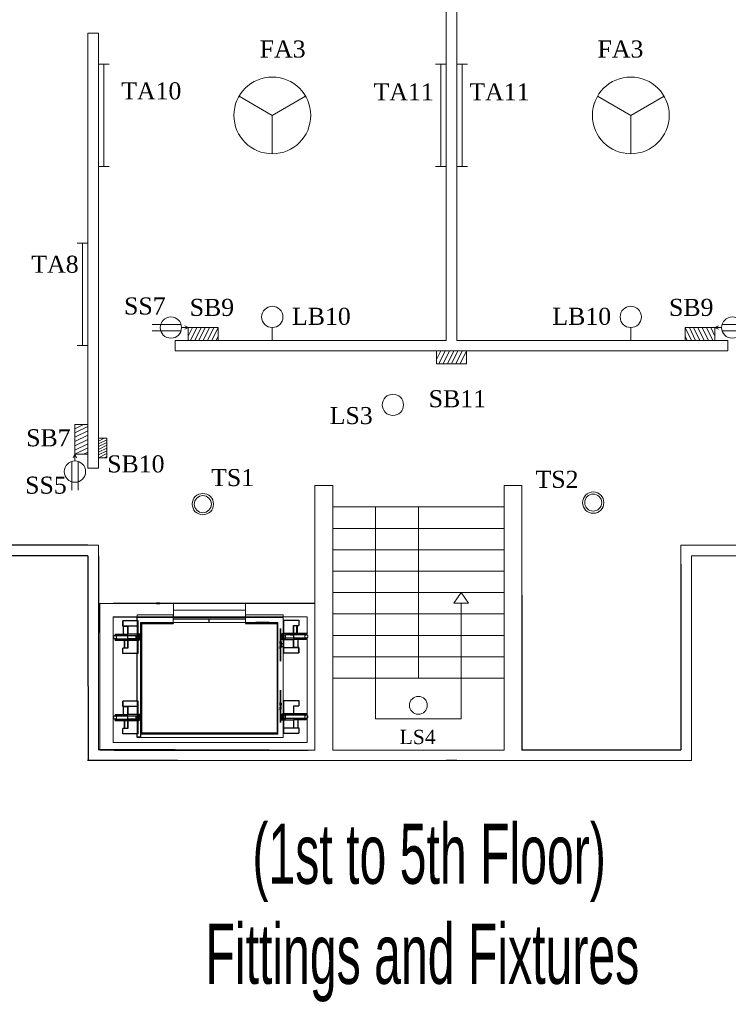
# Model space of a CAD drawing. Header units: inches. Extents: x 419 to 1480, y 150 to 957.
# Tile 2 of 4: x 747 to 1079, y 150 to 612. Entities that reach past the tile are written whole.
import ezdxf

# ---------------------------------------------------------------- set-up
doc = ezdxf.new("R2010")
doc.units = ezdxf.units.IN
doc.header["$MEASUREMENT"] = 0
for name, color, linetype, lineweight in [('cut', 6, 'Continuous', 18), ('FandF', 160, 'Continuous', 13), ('name', 160, 'Continuous', 13)]:
    doc.layers.add(name, color=color, linetype=linetype, lineweight=lineweight)
doc.layers.add('Edges', color=7, linetype='Continuous')

# ---------------------------------------------------------------- blocks, each defined once
blk = doc.blocks.new('Otis elevator pl')
at = {"color": 7}
for p, q in [((149.94, 99.57), (36.94, 99.57)), ((134.57, 91.82), (136.57, 91.82)), ((134.57, 90.07), (134.57, 91.82)), ((136.57, 91.82), (136.57, 92.07)), ((136.57, 91.82), (136.57, 89.9)), ((51.44, 89.52), (42.53, 89.52)), ((42.53, 86.48), (42.53, 89.52)), ((42.94, 86.48), (42.53, 86.48)), ((42.94, 81.85), (42.94, 86.48)), ((45.56, 86.48), (42.94, 86.48)), ((45.56, 81.85), (45.56, 86.48)), ((51.44, 86.48), (45.56, 86.48)), ((51.44, 86.48), (51.44, 89.52)), ((51.44, 81.85), (51.44, 86.48)), ((55.07, 89.57), (54.57, 89.57)), ((55.07, 25.57), (55.07, 89.57)), ((55.07, 89.57), (134.07, 89.57)), ((134.07, 89.57), (134.07, 90.07)), ((134.07, 25.57), (134.07, 89.57)), ((136.07, 89.9), (136.57, 89.9)), ((136.07, 89.9), (136.07, 82.21)), ((136.07, 89.9), (136.07, 84.15)), ((136.57, 82.21), (136.57, 89.9)), ((136.57, 89.9), (144.98, 89.9)), ((141.95, 86.88), (144.98, 86.88)), ((141.95, 86.88), (141.95, 82.21)), ((141.95, 82.21), (141.95, 86.88)), ((141.95, 82.21), (141.95, 86.88)), ((143.81, 86.88), (143.81, 82.21)), ((143.81, 86.88), (143.81, 82.21)), ((144.22, 82.21), (144.22, 86.88)), ((144.22, 82.21), (144.22, 86.88)), ((144.98, 89.9), (144.98, 86.88)), ((38.11, 81.85), (38.11, 80.95)), ((38.11, 81.85), (42.94, 81.85)), ((38.11, 80.95), (50.16, 80.95)), ((42.94, 81.85), (45.56, 81.85)), ((51.44, 81.85), (45.56, 81.85)), ((50.16, 80.95), (50.16, 79.11)), ((51, 80.95), (50.16, 80.95)), ((51.44, 80.95), (51, 80.95)), ((51.57, 81.85), (51.44, 81.85)), ((51.44, 80.95), (51.44, 81.58)), ((51.44, 81.58), (51.57, 81.58)), ((51.44, 79.11), (51.44, 80.95)), ((51.57, 80.95), (51.44, 80.95)), ((53.02, 81.85), (51.57, 81.85)), ((51.57, 81.58), (51.84, 81.58)), ((51.84, 80.95), (51.57, 80.95)), ((51.84, 81.58), (51.84, 80.95)), ((51.84, 81.58), (52.06, 81.58)), ((51.84, 80.95), (51.84, 79.11)), ((52.06, 80.95), (51.84, 80.95)), ((52.06, 81.58), (52.06, 80.95)), ((53.02, 81.58), (52.06, 81.58)), ((52.06, 80.95), (52.06, 79.11)), ((53.02, 81.85), (53.02, 81.58)), ((53.13, 83.44), (53.13, 80.4)), ((53.13, 80.4), (53.13, 83.44)), ((53.13, 80.4), (53.13, 75.77)), ((53.13, 75.77), (53.13, 80.4)), ((135.45, 81.34), (135.45, 82.21)), ((135.45, 82.21), (135.67, 82.21)), ((135.45, 82.21), (135.67, 82.21)), ((135.67, 82.21), (135.45, 82.21)), ((135.67, 81.34), (135.45, 81.34)), ((135.45, 79.5), (135.45, 81.34)), ((135.45, 81.34), (135.67, 81.34)), ((135.67, 81.34), (135.67, 82.21)), ((135.67, 82.21), (136.07, 82.21)), ((136.07, 82.21), (135.67, 82.21)), ((135.67, 82.21), (136.07, 82.21)), ((135.67, 79.5), (135.67, 81.34)), ((136.07, 81.34), (135.67, 81.34)), ((135.67, 81.34), (136.07, 81.34)), ((136.07, 84.15), (136.07, 82.21)), ((136.07, 82.21), (136.07, 81.34)), ((136.07, 82.21), (136.57, 82.21)), ((136.57, 82.21), (136.07, 82.21)), ((136.07, 82.21), (136.07, 81.34)), ((136.07, 82.21), (136.07, 81.34)), ((136.07, 81.34), (136.07, 79.5)), ((136.07, 81.34), (136.51, 81.34)), ((136.07, 81.34), (136.51, 81.34)), ((136.07, 81.34), (136.07, 79.5)), ((136.07, 81.34), (136.07, 79.5)), ((136.51, 81.34), (136.57, 81.34)), ((136.51, 81.34), (136.57, 81.34)), ((136.51, 79.5), (136.51, 81.34)), ((136.57, 81.34), (136.57, 82.21)), ((141.95, 82.21), (136.57, 82.21)), ((136.64, 82.21), (136.57, 82.21)), ((136.57, 81.34), (136.57, 79.5)), ((137.35, 81.34), (136.57, 81.34)), ((136.57, 81.34), (137.35, 81.34)), ((138.2, 82.21), (136.64, 82.21)), ((137.35, 79.5), (137.35, 81.34)), ((149.46, 81.34), (137.35, 81.34)), ((137.35, 81.34), (138.7, 81.34)), ((140.01, 82.21), (138.2, 82.21)), ((138.7, 81.34), (140.27, 81.34)), ((141.95, 82.21), (140.01, 82.21)), ((141.95, 82.21), (140.01, 82.21)), ((140.27, 81.34), (141.95, 81.34)), ((140.27, 81.34), (141.95, 81.34)), ((149.46, 82.21), (141.95, 82.21)), ((143.89, 82.21), (141.95, 82.21)), ((143.89, 82.21), (141.95, 82.21)), ((141.95, 81.34), (141.95, 79.5)), ((141.95, 81.34), (141.95, 79.5)), ((145.7, 82.21), (143.89, 82.21)), ((145.7, 82.21), (143.89, 82.21)), ((147.26, 82.21), (145.7, 82.21)), ((147.26, 82.21), (145.7, 82.21)), ((148.45, 82.21), (147.26, 82.21)), ((148.45, 82.21), (147.26, 82.21)), ((149.2, 82.21), (148.45, 82.21)), ((149.2, 82.21), (148.45, 82.21)), ((149.46, 82.21), (149.2, 82.21)), ((149.46, 82.21), (149.2, 82.21)), ((149.46, 82.21), (149.46, 81.34)), ((38.06, 78.24), (38.06, 79.11)), ((38.06, 79.11), (50.16, 79.11)), ((38.06, 78.24), (45.56, 78.24)), ((38.06, 78.24), (38.31, 78.24)), ((38.31, 78.24), (39.06, 78.24)), ((39.06, 80.04), (38.97, 80.04)), ((39.06, 78.24), (40.25, 78.24)), ((40.25, 78.24), (41.81, 78.24)), ((45.56, 73.57), (45.56, 78.24)), ((45.56, 78.24), (51.44, 78.24)), ((50.16, 79.11), (51, 79.11)), ((51.44, 79.11), (51, 79.11)), ((51.44, 78.24), (51.44, 79.11)), ((51.44, 79.11), (51.57, 79.11)), ((51.57, 78.24), (51.44, 78.24)), ((51.44, 70.55), (51.44, 78.24)), ((51.57, 79.11), (51.84, 79.11)), ((51.84, 78.24), (51.57, 78.24)), ((51.84, 79.11), (52.06, 79.11)), ((51.84, 79.11), (51.84, 78.24)), ((52.06, 78.24), (51.84, 78.24)), ((52.06, 79.11), (52.06, 78.24)), ((52.7, 75.51), (52.89, 75.51)), ((52.7, 75.51), (52.7, 73.04)), ((52.89, 75.77), (53.13, 75.77)), ((53.13, 75.77), (52.89, 75.77)), ((52.89, 75.51), (53.13, 75.51)), ((53.13, 75.51), (52.89, 75.51)), ((52.89, 74.87), (53.13, 74.87)), ((53.13, 75.77), (53.13, 75.51)), ((53.13, 75.77), (53.54, 75.77)), ((53.54, 75.77), (53.13, 75.77)), ((53.13, 75.51), (53.13, 75.77)), ((53.13, 75.77), (53.13, 75.51)), ((53.13, 75.51), (53.13, 75.77)), ((53.54, 75.51), (53.13, 75.51)), ((53.13, 75.51), (53.54, 75.51)), ((53.13, 75.51), (53.13, 74.87)), ((53.13, 74.87), (53.13, 75.51)), ((53.13, 74.87), (53.13, 75.51)), ((53.13, 75.51), (53.13, 74.87)), ((53.13, 74.87), (53.13, 75.51)), ((53.13, 75.51), (53.13, 74.87)), ((53.13, 74.87), (53.54, 74.87)), ((53.54, 74.87), (53.13, 74.87)), ((53.13, 74.87), (53.13, 73.04)), ((53.13, 73.04), (53.13, 74.87)), ((53.13, 73.04), (53.13, 74.87)), ((53.13, 74.87), (53.13, 73.04)), ((53.54, 75.77), (53.76, 75.77)), ((53.76, 75.77), (53.54, 75.77)), ((53.76, 75.51), (53.54, 75.51)), ((53.54, 75.51), (53.76, 75.51)), ((53.76, 74.87), (53.54, 74.87)), ((53.54, 74.87), (53.76, 74.87)), ((54.57, 75.77), (54.57, 75.51)), ((54.57, 75.51), (54.57, 75.77)), ((134.5, 78.6), (134.5, 78.87)), ((134.57, 78.87), (134.5, 78.87)), ((134.5, 78.6), (134.57, 78.6)), ((135.45, 78.87), (134.57, 78.87)), ((134.57, 78.87), (134.57, 78.6)), ((134.57, 78.6), (136.07, 78.6)), ((135.45, 79.5), (135.67, 79.5)), ((135.45, 78.87), (135.45, 79.5)), ((135.67, 79.5), (135.45, 79.5)), ((135.67, 78.87), (135.45, 78.87)), ((135.45, 78.6), (135.67, 78.6)), ((135.67, 79.5), (136.07, 79.5)), ((135.67, 78.87), (135.67, 79.5)), ((136.07, 79.5), (135.67, 79.5)), ((136.07, 78.87), (135.67, 78.87)), ((135.67, 78.6), (136.07, 78.6)), ((136.07, 79.5), (136.07, 78.87)), ((136.07, 79.5), (136.51, 79.5)), ((136.07, 79.5), (136.07, 78.87)), ((136.51, 79.5), (136.07, 79.5)), ((136.07, 79.5), (136.07, 78.87)), ((136.07, 79.5), (136.07, 78.87)), ((136.07, 78.6), (136.07, 73.97)), ((136.07, 78.6), (136.57, 78.6)), ((136.07, 78.6), (136.07, 73.97)), ((136.51, 79.5), (136.57, 79.5)), ((136.57, 79.5), (136.51, 79.5)), ((137.35, 79.5), (136.57, 79.5)), ((136.57, 78.6), (136.57, 79.5)), ((137.35, 79.5), (136.57, 79.5)), ((136.57, 73.97), (136.57, 78.6)), ((136.57, 78.6), (141.95, 78.6)), ((149.4, 79.5), (137.35, 79.5)), ((138.7, 79.5), (137.35, 79.5)), ((140.27, 79.5), (138.7, 79.5)), ((141.95, 79.5), (140.27, 79.5)), ((141.95, 79.5), (140.27, 79.5)), ((141.95, 78.6), (141.95, 73.97)), ((144.57, 78.6), (141.95, 78.6)), ((141.95, 73.97), (141.95, 78.6)), ((141.95, 73.97), (141.95, 78.6)), ((144.57, 78.6), (144.57, 73.97)), ((149.4, 78.6), (144.57, 78.6)), ((149.4, 78.6), (149.4, 79.5)), ((45.56, 73.57), (42.53, 73.57)), ((42.53, 70.55), (42.53, 73.57)), ((51.44, 70.55), (42.53, 70.55)), ((53.13, 72.16), (52.57, 72.16)), ((53.13, 73.04), (52.7, 73.04)), ((52.7, 72.16), (52.7, 73.04)), ((52.7, 72.16), (52.89, 72.16)), ((53.13, 72.16), (52.7, 72.16)), ((52.89, 73.04), (53.13, 73.04)), ((53.13, 72.16), (52.89, 72.16)), ((52.89, 72.16), (53.13, 72.16)), ((53.13, 73.04), (53.54, 73.04)), ((53.13, 72.16), (53.13, 73.04)), ((53.13, 73.04), (53.13, 72.16)), ((53.13, 72.16), (53.13, 73.04)), ((53.13, 73.04), (53.13, 72.16)), ((53.54, 73.04), (53.13, 73.04)), ((53.13, 73.04), (53.13, 64.48)), ((53.13, 72.16), (53.13, 73.04)), ((53.54, 72.16), (53.13, 72.16)), ((53.13, 70.23), (53.13, 72.16)), ((53.13, 72.16), (53.54, 72.16)), ((53.13, 64.48), (53.13, 70.23)), ((53.76, 73.04), (53.54, 73.04)), ((53.54, 73.04), (53.76, 73.04)), ((53.54, 72.16), (53.76, 72.16)), ((53.76, 72.16), (53.54, 72.16)), ((136.07, 73.97), (136.07, 70.93)), ((136.07, 73.97), (136.57, 73.97)), ((136.07, 73.97), (136.07, 70.93)), ((136.07, 70.93), (136.57, 70.93)), ((136.57, 70.93), (136.57, 73.97)), ((136.57, 73.97), (141.95, 73.97)), ((136.57, 70.93), (136.57, 43.09)), ((136.57, 70.93), (144.98, 70.93)), ((141.95, 73.97), (144.57, 73.97)), ((144.98, 73.97), (141.95, 73.97)), ((144.98, 73.97), (141.95, 73.97)), ((144.22, 73.97), (143.89, 73.97)), ((144.22, 73.97), (143.89, 73.97)), ((144.49, 73.97), (144.22, 73.97)), ((144.49, 73.97), (144.22, 73.97)), ((144.57, 73.97), (144.49, 73.97)), ((144.57, 73.97), (144.49, 73.97)), ((144.57, 73.97), (144.98, 73.97)), ((144.98, 73.97), (144.98, 70.93)), ((144.98, 73.93), (144.98, 73.97)), ((144.98, 70.93), (144.98, 73.97)), ((144.98, 73.93), (144.98, 73.97)), ((144.98, 70.93), (144.98, 73.97)), ((144.98, 73.93), (144.98, 73.94)), ((144.98, 73.93), (144.98, 73.94)), ((53.13, 44.59), (53.13, 47.63)), ((53.13, 47.63), (53.13, 44.59)), ((51.44, 42.71), (42.53, 42.71)), ((42.53, 39.67), (42.53, 42.71)), ((42.53, 42.71), (42.53, 39.67)), ((51.44, 39.67), (51.44, 42.71)), ((53.13, 39.96), (53.13, 44.59)), ((53.13, 44.59), (53.13, 39.96)), ((136.07, 43.09), (136.57, 43.09)), ((136.07, 43.09), (136.07, 35.4)), ((136.07, 43.09), (136.07, 37.34)), ((136.57, 35.4), (136.57, 43.09)), ((136.57, 43.09), (144.98, 43.09)), ((144.98, 43.09), (144.98, 40.07)), ((38.11, 35.04), (38.11, 34.13)), ((38.11, 35.04), (42.94, 35.04)), ((42.53, 39.71), (42.53, 39.67)), ((42.53, 39.71), (42.53, 39.7)), ((42.94, 39.67), (42.53, 39.67)), ((42.53, 39.67), (45.56, 39.67)), ((42.94, 35.04), (42.94, 39.67)), ((45.56, 39.67), (42.94, 39.67)), ((42.94, 39.67), (43.03, 39.67)), ((42.94, 35.04), (45.56, 35.04)), ((43.03, 39.67), (43.29, 39.67)), ((43.29, 39.67), (43.62, 39.67)), ((45.56, 35.04), (45.56, 39.67)), ((51.44, 39.67), (45.56, 39.67)), ((45.56, 39.67), (45.56, 35.04)), ((51.44, 35.04), (45.56, 35.04)), ((51.44, 35.04), (51.44, 39.67)), ((51.57, 35.04), (51.44, 35.04)), ((51.44, 34.13), (51.44, 34.77)), ((51.44, 34.77), (51.57, 34.77)), ((53.02, 35.04), (51.57, 35.04)), ((51.57, 34.77), (51.84, 34.77)), ((51.84, 34.77), (51.84, 34.13)), ((51.84, 34.77), (52.06, 34.77)), ((51.86, 39.06), (52.7, 39.06)), ((52.7, 39.06), (51.86, 39.06)), ((52.7, 37.23), (51.86, 37.23)), ((52.06, 34.77), (52.06, 34.13)), ((53.02, 34.77), (52.06, 34.77)), ((53.13, 36.35), (52.57, 36.35)), ((52.57, 36.35), (53.13, 36.35)), ((53.13, 39.69), (52.7, 39.69)), ((52.7, 39.06), (52.7, 39.69)), ((52.7, 39.69), (53.13, 39.69)), ((52.7, 39.06), (52.7, 39.69)), ((52.7, 39.69), (52.89, 39.69)), ((52.89, 39.69), (52.7, 39.69)), ((52.7, 39.06), (53.13, 39.06)), ((53.13, 39.06), (52.7, 39.06)), ((52.7, 39.06), (52.7, 37.23)), ((52.7, 37.23), (52.7, 39.06)), ((52.89, 39.06), (52.7, 39.06)), ((52.7, 39.06), (52.89, 39.06)), ((52.7, 37.23), (52.7, 36.35)), ((52.7, 36.35), (52.7, 37.23)), ((52.89, 37.23), (52.7, 37.23)), ((52.7, 37.23), (53.13, 37.23)), ((52.7, 37.23), (52.89, 37.23)), ((53.13, 36.35), (52.7, 36.35)), ((52.7, 36.35), (52.89, 36.35)), ((52.89, 36.35), (52.7, 36.35)), ((52.7, 36.35), (53.13, 36.35)), ((52.89, 39.96), (53.13, 39.96)), ((52.89, 39.96), (53.13, 39.96)), ((53.13, 39.69), (52.89, 39.69)), ((52.89, 39.69), (53.13, 39.69)), ((52.89, 39.06), (53.13, 39.06)), ((53.13, 39.06), (52.89, 39.06)), ((53.13, 37.23), (52.89, 37.23)), ((52.89, 37.23), (53.13, 37.23)), ((52.89, 36.35), (53.13, 36.35)), ((53.13, 36.35), (52.89, 36.35)), ((53.02, 35.04), (53.02, 34.77)), ((53.13, 39.69), (53.13, 39.96)), ((53.13, 39.96), (53.13, 39.69)), ((53.54, 39.96), (53.13, 39.96)), ((53.13, 39.96), (53.54, 39.96)), ((53.13, 39.96), (53.13, 39.69)), ((53.13, 39.69), (53.13, 39.96)), ((53.13, 39.06), (53.13, 39.69)), ((53.13, 39.69), (53.13, 39.06)), ((53.13, 39.69), (53.13, 39.06)), ((53.13, 39.06), (53.13, 39.69)), ((53.13, 39.69), (53.13, 39.06)), ((53.13, 39.06), (53.13, 39.69)), ((53.13, 39.69), (53.54, 39.69)), ((53.54, 39.69), (53.13, 39.69)), ((53.13, 39.06), (53.13, 37.23)), ((53.13, 37.23), (53.13, 39.06)), ((53.13, 39.06), (53.54, 39.06)), ((53.13, 39.06), (53.13, 37.23)), ((53.13, 37.23), (53.13, 39.06)), ((53.54, 39.06), (53.13, 39.06)), ((53.13, 36.35), (53.13, 37.23)), ((53.13, 37.23), (53.13, 36.35)), ((53.13, 37.23), (53.13, 36.35)), ((53.13, 36.35), (53.13, 37.23)), ((53.54, 37.23), (53.13, 37.23)), ((53.13, 36.35), (53.13, 37.23)), ((53.13, 37.23), (53.13, 36.35)), ((53.13, 37.23), (53.54, 37.23)), ((53.13, 36.35), (53.54, 36.35)), ((53.13, 36.35), (53.13, 34.41)), ((53.13, 34.41), (53.13, 36.35)), ((53.54, 36.35), (53.13, 36.35)), ((53.54, 39.96), (53.76, 39.96)), ((53.76, 39.96), (53.54, 39.96)), ((53.76, 39.69), (53.54, 39.69)), ((53.54, 39.69), (53.76, 39.69)), ((53.54, 39.06), (53.76, 39.06)), ((53.76, 39.06), (53.54, 39.06)), ((53.76, 37.23), (53.54, 37.23)), ((53.54, 37.23), (53.76, 37.23)), ((53.76, 36.35), (53.54, 36.35)), ((53.54, 36.35), (53.76, 36.35)), ((54.57, 39.69), (54.57, 39.96)), ((54.57, 39.96), (54.57, 39.69)), ((135.45, 34.52), (135.45, 35.4)), ((135.45, 35.4), (135.67, 35.4)), ((135.67, 35.4), (135.45, 35.4)), ((135.45, 35.4), (135.67, 35.4)), ((135.67, 34.52), (135.45, 34.52)), ((135.45, 32.69), (135.45, 34.52)), ((135.45, 34.52), (135.67, 34.52)), ((135.67, 34.52), (135.67, 35.4)), ((135.67, 35.4), (136.07, 35.4)), ((135.67, 35.4), (136.07, 35.4)), ((136.07, 35.4), (135.67, 35.4)), ((135.67, 32.69), (135.67, 34.52)), ((136.07, 34.52), (135.67, 34.52)), ((135.67, 34.52), (136.07, 34.52)), ((136.07, 37.34), (136.07, 35.4)), ((136.07, 35.4), (136.07, 34.52)), ((136.07, 35.4), (136.57, 35.4)), ((136.07, 35.4), (136.07, 34.52)), ((136.07, 35.4), (136.07, 34.52)), ((136.07, 35.4), (136.07, 34.52)), ((136.57, 35.4), (136.07, 35.4)), ((136.07, 34.52), (136.07, 32.69)), ((136.07, 34.52), (136.51, 34.52)), ((136.07, 34.52), (136.51, 34.52)), ((136.07, 34.52), (136.07, 32.69)), ((136.51, 34.52), (136.57, 34.52)), ((136.51, 34.52), (136.51, 32.69)), ((136.51, 34.52), (136.57, 34.52)), ((141.95, 35.4), (136.57, 35.4)), ((136.57, 34.52), (136.57, 35.4)), ((136.64, 35.4), (136.57, 35.4)), ((136.57, 34.52), (136.57, 32.69)), ((137.35, 34.52), (136.57, 34.52)), ((136.57, 34.52), (137.35, 34.52)), ((138.2, 35.4), (136.64, 35.4)), ((137.35, 32.69), (137.35, 34.52)), ((149.46, 34.52), (137.35, 34.52)), ((137.35, 34.52), (138.7, 34.52)), ((140.01, 35.4), (138.2, 35.4)), ((138.7, 34.52), (140.27, 34.52)), ((141.95, 35.4), (140.01, 35.4)), ((140.27, 34.52), (141.95, 34.52)), ((141.95, 40.07), (144.98, 40.07)), ((141.95, 40.07), (141.95, 35.4)), ((141.95, 35.4), (141.95, 40.07)), ((149.46, 35.4), (141.95, 35.4)), ((143.89, 35.4), (141.95, 35.4)), ((141.95, 34.52), (141.95, 32.69)), ((143.81, 40.07), (143.81, 35.4)), ((145.7, 35.4), (143.89, 35.4)), ((144.22, 35.4), (144.22, 40.07)), ((147.26, 35.4), (145.7, 35.4)), ((147.26, 35.4), (145.7, 35.4)), ((148.45, 35.4), (147.26, 35.4)), ((148.45, 35.4), (147.26, 35.4)), ((149.2, 35.4), (148.45, 35.4)), ((149.2, 35.4), (148.45, 35.4)), ((149.46, 35.4), (149.2, 35.4)), ((149.46, 35.4), (149.2, 35.4)), ((149.46, 35.4), (149.46, 34.52)), ((38.06, 31.43), (38.06, 32.3)), ((38.06, 32.3), (50.16, 32.3)), ((38.06, 31.43), (45.56, 31.43)), ((38.06, 31.43), (38.31, 31.43)), ((38.11, 34.13), (50.16, 34.13)), ((38.31, 31.43), (39.06, 31.43)), ((39.06, 31.43), (40.25, 31.43)), ((40.25, 31.43), (41.81, 31.43)), ((41.81, 31.43), (43.62, 31.43)), ((43.29, 31.43), (43.29, 26.75)), ((43.62, 31.43), (45.56, 31.43)), ((43.71, 26.75), (43.71, 31.43)), ((45.56, 32.3), (45.56, 34.13)), ((45.56, 34.13), (47.24, 34.13)), ((47.24, 32.3), (45.56, 32.3)), ((45.56, 26.75), (45.56, 31.43)), ((45.56, 31.43), (51.44, 31.43)), ((45.56, 31.43), (47.51, 31.43)), ((45.56, 31.43), (45.56, 26.75)), ((50.16, 34.13), (50.16, 32.3)), ((51.44, 34.13), (50.16, 34.13)), ((51.44, 32.3), (50.16, 32.3)), ((51.44, 32.3), (51.44, 34.13)), ((51.57, 34.13), (51.44, 34.13)), ((51.44, 31.43), (51.44, 32.3)), ((51.44, 32.3), (51.57, 32.3)), ((51.57, 31.43), (51.44, 31.43)), ((51.44, 23.74), (51.44, 31.43)), ((51.84, 34.13), (51.57, 34.13)), ((51.57, 32.3), (51.84, 32.3)), ((51.84, 31.43), (51.57, 31.43)), ((51.84, 34.13), (51.84, 32.3)), ((52.06, 34.13), (51.84, 34.13)), ((51.84, 32.3), (52.06, 32.3)), ((51.84, 32.3), (51.84, 31.43)), ((52.06, 31.43), (51.84, 31.43)), ((52.06, 34.13), (52.06, 32.3)), ((52.06, 32.3), (52.06, 31.43)), ((53.13, 34.41), (53.13, 28.66)), ((53.13, 28.66), (53.13, 34.41)), ((134.5, 31.79), (134.5, 32.06)), ((134.57, 32.06), (134.5, 32.06)), ((134.5, 31.79), (134.57, 31.79)), ((135.45, 32.06), (134.57, 32.06)), ((134.57, 32.06), (134.57, 31.79)), ((134.57, 31.79), (136.07, 31.79)), ((135.45, 32.69), (135.67, 32.69)), ((135.45, 32.06), (135.45, 32.69)), ((135.67, 32.69), (135.45, 32.69)), ((135.67, 32.06), (135.45, 32.06)), ((135.45, 31.79), (135.67, 31.79)), ((135.67, 32.69), (136.07, 32.69)), ((135.67, 32.06), (135.67, 32.69)), ((136.07, 32.69), (135.67, 32.69)), ((136.07, 32.06), (135.67, 32.06)), ((135.67, 31.79), (136.07, 31.79)), ((136.07, 32.69), (136.07, 32.06)), ((136.07, 32.69), (136.51, 32.69)), ((136.51, 32.69), (136.07, 32.69)), ((136.07, 32.69), (136.07, 32.06)), ((136.07, 32.69), (136.07, 32.06)), ((136.07, 31.79), (136.07, 27.16)), ((136.07, 31.79), (136.57, 31.79)), ((136.07, 31.79), (136.07, 27.16)), ((136.51, 32.69), (136.57, 32.69)), ((136.57, 32.69), (136.51, 32.69)), ((137.35, 32.69), (136.57, 32.69)), ((136.57, 31.79), (136.57, 32.69)), ((137.35, 32.69), (136.57, 32.69)), ((136.57, 27.16), (136.57, 31.79)), ((136.57, 31.79), (141.95, 31.79)), ((149.4, 32.69), (137.35, 32.69)), ((138.7, 32.69), (137.35, 32.69)), ((140.27, 32.69), (138.7, 32.69)), ((141.95, 32.69), (140.27, 32.69)), ((141.95, 31.79), (141.95, 27.16)), ((144.57, 31.79), (141.95, 31.79)), ((141.95, 27.16), (141.95, 31.79)), ((144.57, 31.79), (144.57, 27.16)), ((149.4, 31.79), (144.57, 31.79)), ((148.45, 33.59), (148.54, 33.59)), ((148.45, 33.59), (148.54, 33.59)), ((149.4, 31.79), (149.4, 32.69)), ((45.56, 26.75), (42.53, 26.75)), ((42.53, 23.74), (42.53, 26.75)), ((51.44, 23.74), (42.53, 23.74)), ((54.57, 25.57), (55.07, 25.57)), ((58.26, 25.57), (55.07, 25.57)), ((56.47, 25.07), (56.47, 25.27)), ((73.57, 25.57), (58.26, 25.57)), ((58.26, 25.27), (58.26, 25.57)), ((59.78, 25.07), (67.53, 25.07)), ((71.22, 25.07), (71.22, 25.27)), ((73.57, 25.07), (73.57, 25.57)), ((94.57, 25.07), (94.57, 23.07)), ((134.07, 25.57), (115.57, 25.57)), ((115.57, 25.07), (115.57, 25.57)), ((134.07, 25.57), (134.07, 25.07)), ((136.07, 27.16), (136.07, 24.12)), ((136.07, 27.16), (136.57, 27.16)), ((136.07, 27.16), (136.07, 24.12)), ((136.07, 24.12), (136.57, 24.12)), ((136.57, 24.12), (136.57, 27.16)), ((136.57, 27.16), (141.95, 27.16)), ((136.57, 24.12), (136.57, 22.07)), ((136.57, 24.12), (144.98, 24.12)), ((141.95, 27.16), (144.57, 27.16)), ((144.98, 27.16), (141.95, 27.16)), ((144.22, 27.16), (143.89, 27.16)), ((144.49, 27.16), (144.22, 27.16)), ((144.57, 27.16), (144.49, 27.16)), ((144.57, 27.16), (144.98, 27.16)), ((144.98, 27.16), (144.98, 24.12)), ((144.98, 24.12), (144.98, 27.16)), ((144.98, 27.12), (144.98, 27.16)), ((144.98, 27.12), (144.98, 27.13)), ((115.57, 22.07), (73.57, 22.07)), ((115.44, 21.77), (73.57, 21.77)), ((115.57, 22.07), (115.44, 21.77)), ((115.57, 21.77), (115.44, 21.77)), ((136.57, 21.77), (115.57, 21.77)), ((150.57, 21.77), (136.57, 21.77)), ((33.07, 14.07), (33.07, 13.97)), ((33.07, 13.97), (69.87, 13.97)), ((69.87, 14.07), (119.15, 14.07)), ((69.87, 14.07), (73.57, 14.07)), ((73.57, 14.07), (115.44, 14.07)), ((115.44, 14.07), (119.15, 14.07)), ((119.15, 14.07), (119.15, 13.97)), ((119.15, 13.97), (122.12, 13.97)), ((122.12, 13.97), (122.12, 14.07)), ((122.12, 13.94), (122.12, 13.97)), ((122.12, 13.94), (123.43, 13.94)), ((123.43, 13.94), (123.43, 13.88)), ((125.31, 13.94), (123.43, 13.94)), ((123.43, 13.88), (125.31, 13.88)), ((125.31, 13.94), (125.31, 13.88)), ((125.31, 13.94), (126.62, 13.94)), ((126.62, 13.97), (126.62, 14.07)), ((126.62, 13.97), (150.57, 13.97)), ((126.62, 13.94), (126.62, 13.97)), ((150.57, 13.97), (150.57, 14.07))]:
    blk.add_line(p, q, dxfattribs=at)
at = {"layer": 'cut', "color": 7}
for p, q in [((33.07, 95.07), (33.07, 99.57)), ((33.07, 99.57), (37.57, 99.57)), ((37.57, 99.57), (149.94, 99.57)), ((149.94, 99.57), (158.27, 99.57)), ((158.27, 95.07), (158.27, 99.57)), ((33.07, 21.77), (33.07, 95.07)), ((149.94, 95.07), (37.57, 95.07)), ((37.57, 95.07), (37.57, 80.81)), ((51.57, 81.85), (51.57, 92.07)), ((51.57, 92.07), (136.57, 92.07)), ((150.57, 95.07), (149.94, 95.07)), ((150.57, 95.07), (150.57, 21.77)), ((158.27, 14.07), (158.27, 95.07)), ((54.57, 89.57), (54.57, 90.07)), ((134.07, 90.07), (54.57, 90.07)), ((54.57, 25.57), (54.57, 89.57)), ((134.57, 90.07), (134.07, 90.07)), ((134.57, 78.87), (134.57, 90.07)), ((37.26, 80.49), (37.17, 80.27)), ((37.41, 80.68), (37.26, 80.49)), ((37.57, 80.81), (37.41, 80.68)), ((37.6, 80.82), (37.57, 80.81)), ((37.57, 80.81), (37.57, 79.26)), ((37.82, 80.92), (37.6, 80.82)), ((38.06, 80.95), (37.82, 80.92)), ((38.06, 80.95), (38.29, 80.92)), ((38.29, 80.92), (38.51, 80.82)), ((38.51, 80.82), (38.7, 80.68)), ((38.7, 80.68), (38.85, 80.49)), ((38.85, 80.49), (38.94, 80.27)), ((51.57, 81.85), (51.57, 81.58)), ((51.57, 81.58), (51.57, 80.95)), ((51.57, 80.95), (51.57, 79.11)), ((148.57, 80.66), (148.54, 80.42)), ((148.54, 80.42), (148.57, 80.18)), ((148.66, 80.88), (148.57, 80.66)), ((148.81, 81.07), (148.66, 80.88)), ((149, 81.21), (148.81, 81.07)), ((149.22, 81.3), (149, 81.21)), ((149.46, 81.34), (149.22, 81.3)), ((149.69, 81.3), (149.46, 81.34)), ((149.91, 81.21), (149.69, 81.3)), ((150.1, 81.07), (149.91, 81.21)), ((150.25, 80.88), (150.1, 81.07)), ((150.34, 80.66), (150.25, 80.88)), ((150.37, 80.42), (150.34, 80.66)), ((150.34, 80.18), (150.37, 80.42)), ((37.14, 80.03), (37.17, 80.27)), ((37.14, 80.03), (37.17, 79.79)), ((37.17, 79.79), (37.26, 79.57)), ((37.26, 79.57), (37.41, 79.38)), ((37.41, 79.38), (37.57, 79.26)), ((37.57, 79.26), (37.6, 79.24)), ((37.57, 79.26), (37.57, 33.99)), ((37.6, 79.24), (37.82, 79.15)), ((37.82, 79.15), (38.06, 79.11)), ((38.29, 79.15), (38.06, 79.11)), ((38.51, 79.24), (38.29, 79.15)), ((38.7, 79.38), (38.51, 79.24)), ((38.85, 79.57), (38.7, 79.38)), ((38.94, 79.79), (38.85, 79.57)), ((38.94, 80.27), (38.97, 80.03)), ((38.97, 80.03), (38.94, 79.79)), ((51.57, 79.11), (51.57, 78.24)), ((51.57, 35.04), (51.57, 78.24)), ((134.57, 78.87), (134.57, 78.6)), ((134.57, 32.06), (134.57, 78.6)), ((148.57, 80.18), (148.66, 79.96)), ((148.66, 79.96), (148.81, 79.77)), ((148.81, 79.77), (149, 79.63)), ((149, 79.63), (149.22, 79.54)), ((149.22, 79.54), (149.46, 79.5)), ((149.46, 79.5), (149.69, 79.54)), ((149.69, 79.54), (149.91, 79.63)), ((149.91, 79.63), (150.1, 79.77)), ((150.1, 79.77), (150.25, 79.96)), ((150.25, 79.96), (150.34, 80.18)), ((51.57, 35.04), (51.57, 34.77)), ((51.57, 34.77), (51.57, 34.13)), ((149, 34.4), (149.22, 34.49)), ((149.22, 34.49), (149.46, 34.52)), ((149.69, 34.49), (149.46, 34.52)), ((149.91, 34.4), (149.69, 34.49)), ((37.17, 33.46), (37.14, 33.22)), ((37.14, 33.22), (37.17, 32.98)), ((37.26, 33.68), (37.17, 33.46)), ((37.17, 32.98), (37.26, 32.76)), ((37.41, 33.87), (37.26, 33.68)), ((37.26, 32.76), (37.41, 32.57)), ((37.57, 33.99), (37.41, 33.87)), ((37.41, 32.57), (37.57, 32.44)), ((37.6, 34.01), (37.57, 33.99)), ((37.57, 32.44), (37.6, 32.42)), ((37.57, 32.44), (37.57, 21.77)), ((37.82, 34.1), (37.6, 34.01)), ((37.6, 32.42), (37.82, 32.33)), ((38.06, 34.13), (37.82, 34.1)), ((37.82, 32.33), (38.06, 32.3)), ((38.29, 34.1), (38.06, 34.13)), ((38.06, 32.3), (38.29, 32.33)), ((38.51, 34.01), (38.29, 34.1)), ((38.29, 32.33), (38.51, 32.42)), ((38.7, 33.87), (38.51, 34.01)), ((38.51, 32.42), (38.7, 32.57)), ((38.85, 33.68), (38.7, 33.87)), ((38.7, 32.57), (38.85, 32.76)), ((38.94, 33.46), (38.85, 33.68)), ((38.85, 32.76), (38.94, 32.98)), ((38.97, 33.22), (38.94, 33.46)), ((38.94, 32.98), (38.97, 33.22)), ((51.57, 34.13), (51.57, 32.3)), ((51.57, 32.3), (51.57, 31.43)), ((51.57, 22.07), (51.57, 31.43)), ((134.57, 32.06), (134.57, 31.79)), ((134.57, 25.07), (134.57, 31.79)), ((148.54, 33.61), (148.57, 33.84)), ((148.57, 33.37), (148.54, 33.61)), ((148.57, 33.84), (148.66, 34.07)), ((148.66, 33.15), (148.57, 33.37)), ((148.66, 34.07), (148.81, 34.26)), ((148.81, 32.96), (148.66, 33.15)), ((148.81, 34.26), (149, 34.4)), ((149, 32.81), (148.81, 32.96)), ((149.22, 32.72), (149, 32.81)), ((149.46, 32.69), (149.22, 32.72)), ((149.46, 32.69), (149.69, 32.72)), ((149.69, 32.72), (149.91, 32.81)), ((150.1, 34.26), (149.91, 34.4)), ((149.91, 32.81), (150.1, 32.96)), ((150.25, 34.07), (150.1, 34.26)), ((150.1, 32.96), (150.25, 33.15)), ((150.34, 33.84), (150.25, 34.07)), ((150.25, 33.15), (150.34, 33.37)), ((150.37, 33.61), (150.34, 33.84)), ((150.37, 33.61), (150.34, 33.37)), ((54.57, 25.07), (54.57, 25.57)), ((56.47, 25.07), (54.57, 25.07)), ((58.26, 25.27), (56.47, 25.27)), ((56.47, 25.07), (71.22, 25.07)), ((71.22, 25.27), (58.26, 25.27)), ((73.57, 25.07), (71.22, 25.07)), ((73.57, 25.07), (94.57, 25.07)), ((73.57, 25.07), (73.57, 23.07)), ((73.57, 23.07), (94.57, 23.07)), ((73.57, 22.07), (73.57, 23.07)), ((94.57, 25.07), (115.57, 25.07)), ((94.57, 23.07), (115.57, 23.07)), ((115.57, 25.07), (134.07, 25.07)), ((115.57, 25.07), (115.57, 23.07)), ((115.57, 23.07), (115.57, 22.07)), ((134.07, 25.07), (134.57, 25.07)), ((33.07, 14.07), (33.07, 21.77)), ((51.57, 21.77), (37.57, 21.77)), ((73.57, 22.07), (51.57, 22.07)), ((51.57, 22.07), (51.57, 21.77)), ((51.57, 21.77), (51.57, 20.63)), ((73.57, 21.77), (51.57, 21.77)), ((73.57, 20.63), (51.57, 20.63)), ((73.57, 22.07), (73.57, 21.77)), ((73.57, 21.77), (73.57, 20.63)), ((73.57, 20.63), (73.57, 17.92)), ((73.57, 17.92), (73.57, 14.07)), ((73.57, 17.92), (115.44, 17.92)), ((115.44, 21.77), (115.44, 17.92)), ((115.44, 17.92), (115.44, 14.07)), ((136.57, 22.07), (115.57, 22.07)), ((115.57, 22.07), (115.57, 21.77)), ((115.57, 21.77), (115.57, 20.63)), ((136.57, 20.63), (115.57, 20.63)), ((136.57, 22.07), (136.57, 21.77)), ((136.57, 21.77), (136.57, 20.63)), ((33.07, 14.07), (69.87, 14.07)), ((69.87, 14.07), (69.87, 13.97)), ((69.87, 13.97), (73.57, 13.97)), ((73.57, 14.07), (73.57, 13.97)), ((115.44, 14.07), (115.44, 13.97)), ((119.15, 13.97), (115.44, 13.97)), ((119.15, 14.07), (122.12, 14.07)), ((122.12, 14.07), (126.62, 14.07)), ((126.62, 14.07), (150.57, 14.07)), ((150.57, 13.97), (158.27, 14.07))]:
    blk.add_line(p, q, dxfattribs=at)
blk = doc.blocks.new('lift')
at = {"layer": 'Edges'}
blk.add_blockref('Otis elevator pl', (-93.76, -99.57), dxfattribs=at)

msp = doc.modelspace()

# ---------------------------------------------------------------- linework, layer by layer
at = {"lineweight": 13}
for p, q in [((947.16, 461.64), (947.16, 672.64)), ((952.16, 461.64), (952.16, 672.64)), ((779.16, 605.64), (779.16, 401.64)), ((779.16, 605.64), (784.16, 605.64)), ((784.16, 605.64), (784.16, 598.64)), ((779.16, 598.64), (779.16, 600.64)), ((784.16, 598.64), (784.16, 593.64)), ((820.16, 461.64), (947.16, 461.64)), ((1079.16, 461.64), (952.16, 461.64)), ((784.16, 456.64), (784.16, 449.64)), ((1079.16, 456.64), (952.16, 456.64)), ((893.98, 373.44), (893.98, 383.48)), ((893.98, 383.48), (934.11, 383.48)), ((974.24, 383.48), (934.11, 383.48)), ((934.11, 383.48), (934.11, 303.21)), ((934.11, 383.48), (934.11, 303.21)), ((974.24, 373.44), (974.24, 383.48)), ((893.98, 363.41), (893.98, 373.44)), ((893.98, 373.44), (934.11, 373.44)), ((974.24, 373.44), (934.11, 373.44)), ((974.24, 363.41), (974.24, 373.44)), ((1120.16, 365.64), (1057.16, 365.64)), ((893.98, 353.38), (893.98, 363.41)), ((893.98, 363.41), (934.11, 363.41)), ((974.24, 363.41), (934.11, 363.41)), ((974.24, 353.38), (974.24, 363.41)), ((1120.16, 360.64), (1062.16, 360.64)), ((1062.16, 360.64), (1062.16, 264.64)), ((893.98, 343.34), (893.98, 353.38)), ((893.98, 353.38), (934.11, 353.38)), ((974.24, 353.38), (934.11, 353.38)), ((974.24, 343.34), (974.24, 353.38)), ((893.98, 333.31), (893.98, 343.34)), ((893.98, 343.34), (934.11, 343.34)), ((974.24, 343.34), (934.11, 343.34)), ((974.24, 333.31), (974.24, 343.34)), ((893.98, 323.28), (893.98, 333.31)), ((893.98, 333.31), (934.11, 333.31)), ((974.24, 333.31), (934.11, 333.31)), ((974.24, 323.28), (974.24, 333.31)), ((893.98, 313.24), (893.98, 323.28)), ((893.98, 323.28), (934.11, 323.28)), ((974.24, 323.28), (934.11, 323.28)), ((974.24, 313.24), (974.24, 323.28)), ((893.98, 303.21), (893.98, 313.24)), ((893.98, 313.24), (934.11, 313.24)), ((974.24, 313.24), (934.11, 313.24)), ((974.24, 303.21), (974.24, 313.24)), ((934.11, 303.21), (893.98, 303.21)), ((934.11, 303.21), (974.24, 303.21)), ((784.16, 269.64), (784.16, 276.64)), ((820.16, 264.64), (947.16, 264.64)), ((821.16, 264.64), (864.16, 264.64)), ((874.16, 264.64), (947.16, 264.64)), ((952.16, 264.64), (1062.16, 264.64)), ((952.16, 264.64), (970.16, 264.64))]:
    msp.add_line(p, q, dxfattribs=at)
at = {"linetype": 'Continuous', "lineweight": 13}
for p, q in [((779.16, 605.64), (779.16, 600.64)), ((784.16, 456.64), (784.16, 593.64)), ((820.16, 461.64), (820.16, 456.64)), ((821.16, 461.64), (820.16, 461.64)), ((1078.16, 461.64), (1079.16, 461.64)), ((1079.16, 461.64), (1079.16, 456.64)), ((820.16, 456.64), (821.16, 456.64)), ((952.16, 456.64), (821.16, 456.64)), ((1079.16, 456.64), (1078.16, 456.64)), ((784.16, 449.64), (784.16, 402.64)), ((779.16, 401.64), (779.16, 402.64)), ((784.16, 402.64), (784.16, 401.64)), ((784.16, 401.64), (779.16, 401.64)), ((893.98, 393.51), (885.62, 393.51)), ((885.62, 393.51), (885.62, 269.35)), ((893.98, 393.51), (893.98, 383.48)), ((974.24, 383.48), (974.24, 393.51)), ((974.24, 393.51), (982.6, 393.51)), ((982.6, 393.51), (982.6, 383.48)), ((914.04, 383.48), (914.04, 284.19)), ((982.6, 383.48), (982.6, 342.09)), ((784.16, 365.64), (779.16, 365.64)), ((1057.16, 365.64), (1057.16, 356.64)), ((784.16, 360.64), (784.04, 360.64)), ((954.18, 343.34), (950.73, 338.43)), ((954.18, 343.34), (957.62, 338.43)), ((950.73, 338.43), (954.18, 338.43)), ((954.18, 284.19), (954.18, 338.43)), ((957.62, 338.43), (954.18, 338.43)), ((784.16, 323.64), (784.16, 324.64)), ((784.16, 276.64), (784.16, 323.64)), ((893.98, 303.21), (893.98, 269.35)), ((974.24, 303.21), (974.24, 269.35)), ((914.04, 284.19), (954.18, 284.19)), ((820.16, 269.64), (821.16, 269.64)), ((864.16, 269.64), (821.16, 269.64)), ((974.24, 269.35), (893.98, 269.35)), ((821.16, 264.64), (820.16, 264.64))]:
    msp.add_line(p, q, dxfattribs=at)
for p, q in [((779.16, 365.64), (734.73, 365.64)), ((779.16, 360.64), (734.73, 360.64)), ((779.16, 360.64), (779.16, 299.48)), ((784.16, 360.64), (784.16, 324.64)), ((1057.16, 356.64), (1057.16, 269.64)), ((982.6, 342.09), (982.6, 269.35)), ((779.39, 299.3), (779.39, 264.7)), ((820.16, 269.64), (784.16, 269.64)), ((982.6, 269.64), (1057.16, 269.64)), ((784.16, 264.64), (779.04, 264.64)), ((821.16, 264.64), (784.16, 264.64)), ((952.16, 264.64), (947.16, 264.64)), ((952.16, 264.64), (952.16, 264.64))]:
    msp.add_line(p, q)
at = {"lineweight": 13, "ltscale": 0.7}
msp.add_line((784.16, 365.64), (784.16, 360.64), dxfattribs=at)
at = {"layer": 'FandF', "lineweight": 13}
for p, q in [((784.16, 591.14), (786.66, 591.14)), ((786.66, 591.14), (789.16, 591.14)), ((786.66, 543.14), (786.66, 591.14)), ((942.16, 591.14), (944.66, 591.14)), ((944.66, 591.14), (947.16, 591.14)), ((944.66, 543.14), (944.66, 591.14)), ((954.66, 591.14), (952.16, 591.14)), ((954.66, 543.14), (954.66, 591.14)), ((957.16, 591.14), (954.66, 591.14)), ((865.66, 567.14), (850.07, 576.14)), ((865.66, 567.14), (881.25, 576.14)), ((1033.66, 567.14), (1018.07, 576.14)), ((1033.66, 567.14), (1049.25, 576.14)), ((865.66, 567.14), (865.66, 549.14)), ((1033.66, 567.14), (1033.66, 549.14)), ((784.16, 543.14), (786.66, 543.14)), ((786.66, 543.14), (789.16, 543.14)), ((942.16, 543.14), (944.66, 543.14)), ((944.66, 543.14), (947.16, 543.14)), ((954.66, 543.14), (952.16, 543.14)), ((957.16, 543.14), (954.66, 543.14)), ((774.16, 507.19), (776.66, 507.19)), ((776.66, 507.19), (779.16, 507.19)), ((776.66, 459.19), (776.66, 507.19)), ((822.88, 469.14), (809.38, 469.14)), ((823.11, 467.64), (826.24, 467.64)), ((826.24, 467.64), (824.61, 468.43)), ((826.24, 467.64), (824.61, 466.85)), ((828.24, 467.64), (826.24, 467.64)), ((826.24, 467.64), (826.24, 461.64)), ((828.24, 467.64), (826.24, 463.58)), ((830.24, 467.64), (827.28, 461.64)), ((830.24, 467.64), (828.24, 467.64)), ((832.24, 467.64), (829.28, 461.64)), ((832.24, 467.64), (830.24, 467.64)), ((834.24, 467.64), (831.28, 461.64)), ((834.24, 467.64), (832.24, 467.64)), ((836.24, 467.64), (833.28, 461.64)), ((836.24, 467.64), (834.24, 467.64)), ((838.24, 467.64), (835.28, 461.64)), ((838.24, 467.64), (836.24, 467.64)), ((840.24, 467.64), (837.28, 461.64)), ((840.24, 467.64), (838.24, 467.64)), ((840.24, 461.64), (840.24, 467.64)), ((865.66, 467.64), (865.66, 461.64)), ((1033.66, 467.64), (1033.66, 461.64)), ((1059.09, 467.64), (1061.09, 467.64)), ((1059.09, 461.64), (1059.09, 467.64)), ((1059.09, 467.64), (1062.05, 461.64)), ((1061.09, 467.64), (1063.09, 467.64)), ((1061.09, 467.64), (1064.05, 461.64)), ((1063.09, 467.64), (1065.09, 467.64)), ((1063.09, 467.64), (1066.05, 461.64)), ((1065.09, 467.64), (1067.09, 467.64)), ((1065.09, 467.64), (1068.05, 461.64)), ((1067.09, 467.64), (1069.09, 467.64)), ((1067.09, 467.64), (1070.05, 461.64)), ((1069.09, 467.64), (1071.09, 467.64)), ((1069.09, 467.64), (1072.05, 461.64)), ((1071.09, 467.64), (1073.09, 467.64)), ((1071.09, 467.64), (1073.09, 463.58)), ((1073.09, 467.64), (1074.72, 468.43)), ((1073.09, 467.64), (1073.09, 461.64)), ((1076.21, 467.64), (1073.09, 467.64)), ((1073.09, 467.64), (1074.72, 466.85)), ((1076.44, 469.14), (1089.95, 469.14)), ((822.88, 466.14), (809.38, 466.14)), ((840.24, 463.58), (839.28, 461.64)), ((1059.09, 463.58), (1060.05, 461.64)), ((1076.44, 466.14), (1089.95, 466.14)), ((774.16, 459.19), (776.66, 459.19)), ((776.66, 459.19), (779.16, 459.19)), ((942.66, 456.64), (942.66, 450.64)), ((944.66, 456.64), (942.66, 452.58)), ((946.66, 456.64), (943.7, 450.64)), ((948.66, 456.64), (945.7, 450.64)), ((950.66, 456.64), (947.7, 450.64)), ((952.66, 456.64), (949.7, 450.64)), ((954.66, 456.64), (951.7, 450.64)), ((956.66, 456.64), (953.7, 450.64)), ((956.66, 450.64), (956.66, 456.64)), ((942.66, 450.64), (956.66, 450.64)), ((773.16, 420.2), (773.16, 422.2)), ((773.16, 420.2), (777.22, 422.2)), ((779.16, 422.2), (773.16, 422.2)), ((773.16, 418.2), (779.16, 421.16)), ((773.16, 418.2), (773.16, 420.2)), ((773.16, 416.2), (779.16, 419.16)), ((773.16, 416.2), (773.16, 418.2)), ((773.16, 414.2), (779.16, 417.16)), ((773.16, 414.2), (773.16, 416.2)), ((784.16, 414.38), (786.8, 415.68)), ((788.06, 415.68), (784.16, 415.68)), ((773.16, 412.2), (779.16, 415.16)), ((773.16, 412.2), (773.16, 414.2)), ((773.16, 410.2), (779.16, 413.16)), ((773.16, 410.2), (773.16, 412.2)), ((773.16, 408.2), (779.16, 411.16)), ((784.16, 413.08), (788.06, 415)), ((784.16, 411.78), (788.06, 413.7)), ((784.16, 410.48), (788.06, 412.4)), ((784.16, 409.18), (788.06, 411.1)), ((773.16, 408.2), (772.37, 406.57)), ((773.16, 408.2), (773.16, 410.2)), ((779.16, 408.2), (773.16, 408.2)), ((773.16, 405.08), (773.16, 408.2)), ((773.16, 408.2), (773.95, 406.57)), ((777.22, 408.2), (779.16, 409.16)), ((784.16, 407.88), (788.06, 409.8)), ((784.16, 406.58), (788.06, 408.5)), ((788.06, 406.58), (784.16, 406.58)), ((786.8, 406.58), (788.06, 407.2)), ((771.66, 404.84), (771.66, 391.34)), ((774.66, 404.84), (774.66, 391.34))]:
    msp.add_line(p, q, dxfattribs=at)
at = {"layer": 'FandF', "lineweight": 13, "ltscale": 0.7}
msp.add_line((788.06, 415.68), (788.06, 406.58), dxfattribs=at)
at = {"layer": 'FandF', "lineweight": 13}
for centre, radius in [((865.66, 567.14), 18), ((1033.66, 567.14), 18), ((865.66, 472.64), 5), ((1033.66, 472.64), 5), ((818.11, 467.64), 5), ((1081.21, 467.64), 5), ((922.16, 431.39), 5), ((922.16, 431.39), 5), ((773.16, 400.08), 5), ((833.1, 384.81), 5), ((833.1, 384.81), 4), ((1016.04, 385.52), 5), ((1016.04, 385.52), 4), ((934.11, 290.46), 4.18)]:
    msp.add_circle(centre, radius, dxfattribs=at)

# ---------------------------------------------------------------- block references
at = {"xscale": 0.8047816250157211, "yscale": 0.8047816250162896, "zscale": 8.047816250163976, "rotation": 180}
msp.add_blockref('lift', (836.78, 269.35), dxfattribs=at)

# ---------------------------------------------------------------- texts
at = {"linetype": 'Continuous', "lineweight": 13, "insert": (935.97, 234.89), "char_height": 28.1442, "width": 522.9947, "attachment_point": 2}
msp.add_mtext('{\\fTimes New Roman|b1|i0|c0|p18;\\W0.6;\\C5; \\fAgency FB|b0|i0|c0|p34;\\C256;(1st to 5th Floor)\\PFittings and Fixtures}', dxfattribs=at)
at = {"layer": 'name', "lineweight": 13, "ltscale": 0.7}
for s, insert, char_height, width, attachment_point in [('{\\fTimes New Roman|b0|i0|c0|p18;FA3}', (859.77, 602.28), 8, 29.0475, 1), ('{\\fTimes New Roman|b0|i0|c0|p18;FA3}', (1039.56, 602.28), 8, 29.0475, 3), ('{\\fTimes New Roman|b0|i0|c0|p18;TA10}', (794.85, 582.64), 8, 29.0475, 1), ('{\\fTimes New Roman|b0|i0|c0|p18;TA11}', (913.11, 582.18), 8, 29.0475, 1), ('{\\fTimes New Roman|b0|i0|c0|p18;TA11}', (986.21, 582.18), 8, 29.0475, 3), ('{\\fTimes New Roman|b0|i0|c0|p18;TA8}', (752.73, 501.33), 8, 29.0475, 1), ('{\\fTimes New Roman|b0|i0|c0|p18;SS7}', (796.19, 481.75), 8, 29.0475, 1), ('{\\fTimes New Roman|b0|i0|c0|p18;SB9}', (826.93, 481.09), 8, 29.0475, 1), ('{\\fTimes New Roman|b0|i0|c0|p18;SB9}', (1072.39, 481.09), 8, 29.0475, 3), ('{\\fTimes New Roman|b0|i0|c0|p18;LB10}', (874.89, 476.91), 8, 29.0475, 1), ('{\\fTimes New Roman|b0|i0|c0|p18;LB10}', (1024.44, 476.91), 8, 29.0475, 3), ('{\\fTimes New Roman|b0|i0|c0|p18;SB11}', (965.8, 438.25), 8, 29.0475, 3), ('{\\fTimes New Roman|b0|i0|c0|p18;LS3}', (892.56, 430.37), 8, 29.0475, 1), ('{\\fTimes New Roman|b0|i0|c0|p18;SB7}', (750.32, 419.94), 8, 29.0475, 1), ('{\\fTimes New Roman|b0|i0|c0|p18;SB10}', (788.29, 407.69), 8, 29.0475, 1), ('{\\fTimes New Roman|b0|i0|c0|p18;SS5}', (749.82, 397.72), 8, 29.0475, 1), ('{\\fTimes New Roman|b0|i0|c0|p18;TS1}', (836.99, 401.28), 8, 29.0475, 1), ('{\\fTimes New Roman|b0|i0|c0|p18;TS2}', (989.01, 400.46), 8, 29.0475, 1), ('{\\fTimes New Roman|b0|i0|c0|p18;LS4}', (925.34, 278.96), 6.6889, 24.2869, 1)]:
    msp.add_mtext(s, dxfattribs=dict(at, insert=insert, char_height=char_height, width=width, attachment_point=attachment_point))

doc.saveas('drawing.dxf')
